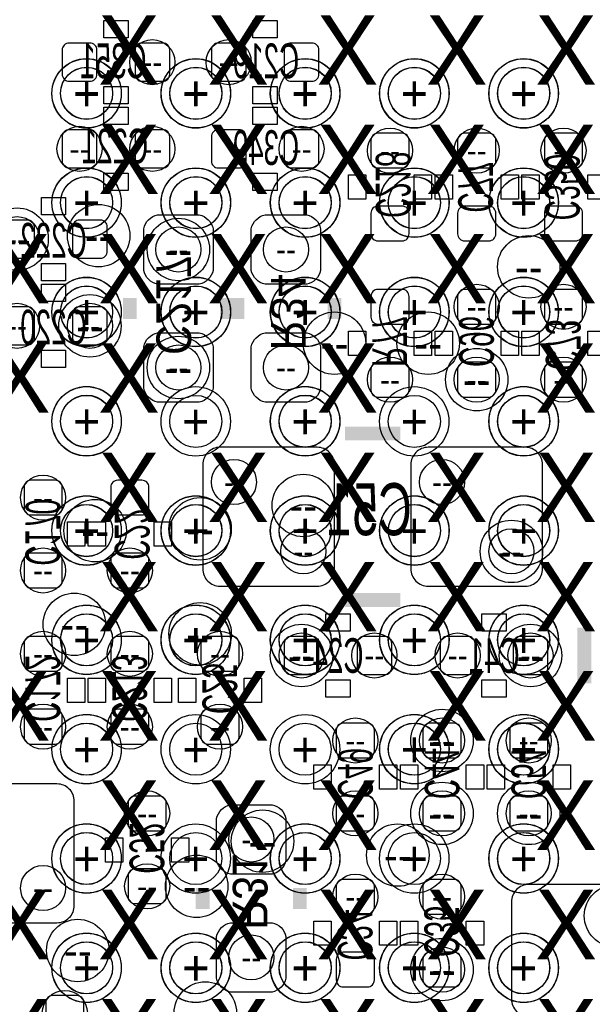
# Model space of a CAD drawing. Extents: x -22 to 398, y -34 to 263.
# Tile 17 of 48: x 31.14 to 35.33, y 22.3 to 29.5. Entities that reach past the tile are written whole.
import ezdxf
from ezdxf.enums import TextEntityAlignment as Align

# ---------------------------------------------------------------- set-up
doc = ezdxf.new("R2010")
doc.units = 0
for name, color, linetype in [('ASSY_BOT', 211, 'CONTINUOUS'), ('BOT', 153, 'CONTINUOUS'), ('DRILL', 254, 'CONTINUOUS'), ('SILK_BOT', 120, 'CONTINUOUS'), ('TOP', 5, 'CONTINUOUS')]:
    doc.layers.add(name, color=color, linetype=linetype)

# ---------------------------------------------------------------- blocks, each defined once
blk = doc.blocks.new('FIGURE_CIRCLE')
blk.add_circle((0, 0), 0.5)

msp = doc.modelspace()

# ---------------------------------------------------------------- linework, layer by layer
at = {"layer": 'BOT'}
for points in [[(31.451804, 29.10332, 0.414214), (31.502604, 29.05252), (31.655004, 29.05252, 0.414214), (31.705804, 29.10332), (31.705804, 29.28112, 0.414214), (31.655004, 29.33192), (31.502604, 29.33192, 0.414214), (31.451804, 29.28112)], [(31.985204, 29.10332, 0.414214), (32.036004, 29.05252), (32.188404, 29.05252, 0.414214), (32.239204, 29.10332), (32.239204, 29.28112, 0.414214), (32.188404, 29.33192), (32.036004, 29.33192, 0.414214), (31.985204, 29.28112)], [(32.798004, 29.28112, 0.414214), (32.747204, 29.33192), (32.594804, 29.33192, 0.414214), (32.544004, 29.28112), (32.544004, 29.10332, 0.414214), (32.594804, 29.05252), (32.747204, 29.05252, 0.414214), (32.798004, 29.10332)], [(33.077404, 29.10332, 0.414214), (33.128204, 29.05252), (33.280604, 29.05252, 0.414214), (33.331404, 29.10332), (33.331404, 29.28112, 0.414214), (33.280604, 29.33192), (33.128204, 29.33192, 0.414214), (33.077404, 29.28112)], [(31.705804, 28.64612, 0.414214), (31.655004, 28.69692), (31.502604, 28.69692, 0.414214), (31.451804, 28.64612), (31.451804, 28.46832, 0.414214), (31.502604, 28.41752), (31.655004, 28.41752, 0.414214), (31.705804, 28.46832)], [(31.985204, 28.46832, 0.414214), (32.036004, 28.41752), (32.188404, 28.41752, 0.414214), (32.239204, 28.46832), (32.239204, 28.64612, 0.414214), (32.188404, 28.69692), (32.036004, 28.69692, 0.414214), (31.985204, 28.64612)], [(32.798004, 28.64612, 0.414214), (32.747204, 28.69692), (32.594804, 28.69692, 0.414214), (32.544004, 28.64612), (32.544004, 28.46832, 0.414214), (32.594804, 28.41752), (32.747204, 28.41752, 0.414214), (32.798004, 28.46832)], [(33.331404, 28.64612, 0.414214), (33.280604, 28.69692), (33.128204, 28.69692, 0.414214), (33.077404, 28.64612), (33.077404, 28.46832, 0.414214), (33.128204, 28.41752), (33.280604, 28.41752, 0.414214), (33.331404, 28.46832)], [(33.941004, 28.41752, 0.414214), (33.991804, 28.46832), (33.991804, 28.62072, 0.414214), (33.941004, 28.67152), (33.763204, 28.67152, 0.414214), (33.712404, 28.62072), (33.712404, 28.46832, 0.414214), (33.763204, 28.41752)], [(34.576004, 28.41752, 0.414214), (34.626804, 28.46832), (34.626804, 28.62072, 0.414214), (34.576004, 28.67152), (34.398204, 28.67152, 0.414214), (34.347404, 28.62072), (34.347404, 28.46832, 0.414214), (34.398204, 28.41752)], [(35.211004, 28.41752, 0.414214), (35.261804, 28.46832), (35.261804, 28.62072, 0.414214), (35.211004, 28.67152), (35.033204, 28.67152, 0.414214), (34.982404, 28.62072), (34.982404, 28.46832, 0.414214), (35.033204, 28.41752)], [(33.763204, 28.13812, 0.414214), (33.712404, 28.08732), (33.712404, 27.93492, 0.414214), (33.763204, 27.88412), (33.941004, 27.88412, 0.414214), (33.991804, 27.93492), (33.991804, 28.08732, 0.414214), (33.941004, 28.13812)], [(34.398204, 28.13812, 0.414214), (34.347404, 28.08732), (34.347404, 27.93492, 0.414214), (34.398204, 27.88412), (34.576004, 27.88412, 0.414214), (34.626804, 27.93492), (34.626804, 28.08732, 0.414214), (34.576004, 28.13812)], [(35.033204, 28.13812, 0.414214), (34.982404, 28.08732), (34.982404, 27.93492, 0.414214), (35.033204, 27.88412), (35.211004, 27.88412, 0.414214), (35.261804, 27.93492), (35.261804, 28.08732, 0.414214), (35.211004, 28.13812)], [(31.248604, 27.98572, 0.414214), (31.197804, 28.03652), (31.045404, 28.03652, 0.414214), (30.994604, 27.98572), (30.994604, 27.80792, 0.414214), (31.045404, 27.75712), (31.197804, 27.75712, 0.414214), (31.248604, 27.80792)], [(31.528004, 27.80792, 0.414214), (31.578804, 27.75712), (31.731204, 27.75712, 0.414214), (31.782004, 27.80792), (31.782004, 27.98572, 0.414214), (31.731204, 28.03652), (31.578804, 28.03652, 0.414214), (31.528004, 27.98572)], [(32.556704, 27.97302), (32.556704, 27.66822, -0.294587), (32.455104, 27.56662), (32.150304, 27.56662, -0.294587), (32.048704, 27.66822), (32.048704, 27.97302, -0.294587), (32.150304, 28.07462), (32.455104, 28.07462, -0.294587)], [(33.344104, 27.97302), (33.344104, 27.66822, -0.294587), (33.242504, 27.56662), (32.937704, 27.56662, -0.294587), (32.836104, 27.66822), (32.836104, 27.97302, -0.294587), (32.937704, 28.07462), (33.242504, 28.07462, -0.294587)], [(33.941004, 27.27452, 0.414214), (33.991804, 27.32532), (33.991804, 27.47772, 0.414214), (33.941004, 27.52852), (33.763204, 27.52852, 0.414214), (33.712404, 27.47772), (33.712404, 27.32532, 0.414214), (33.763204, 27.27452)], [(34.576004, 27.27452, 0.414214), (34.626804, 27.32532), (34.626804, 27.47772, 0.414214), (34.576004, 27.52852), (34.398204, 27.52852, 0.414214), (34.347404, 27.47772), (34.347404, 27.32532, 0.414214), (34.398204, 27.27452)], [(35.211004, 27.27452, 0.414214), (35.261804, 27.32532), (35.261804, 27.47772, 0.414214), (35.211004, 27.52852), (35.033204, 27.52852, 0.414214), (34.982404, 27.47772), (34.982404, 27.32532, 0.414214), (35.033204, 27.27452)], [(31.248604, 27.35072, 0.414214), (31.197804, 27.40152), (31.045404, 27.40152, 0.414214), (30.994604, 27.35072), (30.994604, 27.17292, 0.414214), (31.045404, 27.12212), (31.197804, 27.12212, 0.414214), (31.248604, 27.17292)], [(31.528004, 27.17292, 0.414214), (31.578804, 27.12212), (31.731204, 27.12212, 0.414214), (31.782004, 27.17292), (31.782004, 27.35072, 0.414214), (31.731204, 27.40152), (31.578804, 27.40152, 0.414214), (31.528004, 27.35072)], [(32.556704, 27.10942), (32.556704, 26.80462, -0.294587), (32.455104, 26.70302), (32.150304, 26.70302, -0.294587), (32.048704, 26.80462), (32.048704, 27.10942, -0.294587), (32.150304, 27.21102), (32.455104, 27.21102, -0.294587)], [(33.344104, 27.10942), (33.344104, 26.80462, -0.294587), (33.242504, 26.70302), (32.937704, 26.70302, -0.294587), (32.836104, 26.80462), (32.836104, 27.10942, -0.294587), (32.937704, 27.21102), (33.242504, 27.21102, -0.294587)], [(33.763204, 26.99512, 0.414214), (33.712404, 26.94432), (33.712404, 26.79192, 0.414214), (33.763204, 26.74112), (33.941004, 26.74112, 0.414214), (33.991804, 26.79192), (33.991804, 26.94432, 0.414214), (33.941004, 26.99512)], [(34.398204, 26.99512, 0.414214), (34.347404, 26.94432), (34.347404, 26.79192, 0.414214), (34.398204, 26.74112), (34.576004, 26.74112, 0.414214), (34.626804, 26.79192), (34.626804, 26.94432, 0.414214), (34.576004, 26.99512)], [(35.033204, 26.99512, 0.414214), (34.982404, 26.94432), (34.982404, 26.79192, 0.414214), (35.033204, 26.74112), (35.211004, 26.74112, 0.414214), (35.261804, 26.79192), (35.261804, 26.94432, 0.414214), (35.211004, 26.99512)], [(32.480504, 26.24582), (32.480504, 25.48382, 0.414214), (32.607504, 25.35682), (33.318704, 25.35682, 0.414214), (33.445704, 25.48382), (33.445704, 26.24582, 0.414214), (33.318704, 26.37282), (32.607504, 26.37282, 0.414214)], [(34.004504, 26.24582), (34.004504, 25.48382, 0.414214), (34.131504, 25.35682), (34.842704, 25.35682, 0.414214), (34.969704, 25.48382), (34.969704, 26.24582, 0.414214), (34.842704, 26.37282), (34.131504, 26.37282, 0.414214)], [(31.401004, 25.87752, 0.414214), (31.451804, 25.92832), (31.451804, 26.08072, 0.414214), (31.401004, 26.13152), (31.223204, 26.13152, 0.414214), (31.172404, 26.08072), (31.172404, 25.92832, 0.414214), (31.223204, 25.87752)], [(32.036004, 25.87752, 0.414214), (32.086804, 25.92832), (32.086804, 26.08072, 0.414214), (32.036004, 26.13152), (31.858204, 26.13152, 0.414214), (31.807404, 26.08072), (31.807404, 25.92832, 0.414214), (31.858204, 25.87752)], [(31.223204, 25.59812, 0.414214), (31.172404, 25.54732), (31.172404, 25.39492, 0.414214), (31.223204, 25.34412), (31.401004, 25.34412, 0.414214), (31.451804, 25.39492), (31.451804, 25.54732, 0.414214), (31.401004, 25.59812)], [(31.858204, 25.59812, 0.414214), (31.807404, 25.54732), (31.807404, 25.39492, 0.414214), (31.858204, 25.34412), (32.036004, 25.34412, 0.414214), (32.086804, 25.39492), (32.086804, 25.54732, 0.414214), (32.036004, 25.59812)], [(31.401004, 24.73452, 0.414214), (31.451804, 24.78532), (31.451804, 24.93772, 0.414214), (31.401004, 24.98852), (31.223204, 24.98852, 0.414214), (31.172404, 24.93772), (31.172404, 24.78532, 0.414214), (31.223204, 24.73452)], [(31.858204, 24.98852, 0.414214), (31.807404, 24.93772), (31.807404, 24.78532, 0.414214), (31.858204, 24.73452), (32.036004, 24.73452, 0.414214), (32.086804, 24.78532), (32.086804, 24.93772, 0.414214), (32.036004, 24.98852)], [(32.696404, 24.73452, 0.414214), (32.747204, 24.78532), (32.747204, 24.93772, 0.414214), (32.696404, 24.98852), (32.518604, 24.98852, 0.414214), (32.467804, 24.93772), (32.467804, 24.78532, 0.414214), (32.518604, 24.73452)], [(33.331404, 24.93772, 0.414214), (33.280604, 24.98852), (33.128204, 24.98852, 0.414214), (33.077404, 24.93772), (33.077404, 24.75992, 0.414214), (33.128204, 24.70912), (33.280604, 24.70912, 0.414214), (33.331404, 24.75992)], [(33.610804, 24.75992, 0.414214), (33.661604, 24.70912), (33.814004, 24.70912, 0.414214), (33.864804, 24.75992), (33.864804, 24.93772, 0.414214), (33.814004, 24.98852), (33.661604, 24.98852, 0.414214), (33.610804, 24.93772)], [(34.474404, 24.93772, 0.414214), (34.423604, 24.98852), (34.271204, 24.98852, 0.414214), (34.220404, 24.93772), (34.220404, 24.75992, 0.414214), (34.271204, 24.70912), (34.423604, 24.70912, 0.414214), (34.474404, 24.75992)], [(34.753804, 24.75992, 0.414214), (34.804604, 24.70912), (34.957004, 24.70912, 0.414214), (35.007804, 24.75992), (35.007804, 24.93772, 0.414214), (34.957004, 24.98852), (34.804604, 24.98852, 0.414214), (34.753804, 24.93772)], [(31.223204, 24.45512, 0.414214), (31.172404, 24.40432), (31.172404, 24.25192, 0.414214), (31.223204, 24.20112), (31.401004, 24.20112, 0.414214), (31.451804, 24.25192), (31.451804, 24.40432, 0.414214), (31.401004, 24.45512)], [(31.858204, 24.45512, 0.414214), (31.807404, 24.40432), (31.807404, 24.25192, 0.414214), (31.858204, 24.20112), (32.036004, 24.20112, 0.414214), (32.086804, 24.25192), (32.086804, 24.40432, 0.414214), (32.036004, 24.45512)], [(32.518604, 24.45512, 0.414214), (32.467804, 24.40432), (32.467804, 24.25192, 0.414214), (32.518604, 24.20112), (32.696404, 24.20112, 0.414214), (32.747204, 24.25192), (32.747204, 24.40432, 0.414214), (32.696404, 24.45512)], [(33.687004, 24.09952, 0.414214), (33.737804, 24.15032), (33.737804, 24.30272, 0.414214), (33.687004, 24.35352), (33.509204, 24.35352, 0.414214), (33.458404, 24.30272), (33.458404, 24.15032, 0.414214), (33.509204, 24.09952)], [(34.322004, 24.09952, 0.414214), (34.372804, 24.15032), (34.372804, 24.30272, 0.414214), (34.322004, 24.35352), (34.144204, 24.35352, 0.414214), (34.093404, 24.30272), (34.093404, 24.15032, 0.414214), (34.144204, 24.09952)], [(34.957004, 24.09952, 0.414214), (35.007804, 24.15032), (35.007804, 24.30272, 0.414214), (34.957004, 24.35352), (34.779204, 24.35352, 0.414214), (34.728404, 24.30272), (34.728404, 24.15032, 0.414214), (34.779204, 24.09952)], [(31.540704, 23.02002), (31.540704, 23.78202, 0.414214), (31.413704, 23.90902), (30.702504, 23.90902, 0.414214), (30.575504, 23.78202), (30.575504, 23.02002, 0.414214), (30.702504, 22.89302), (31.413704, 22.89302, 0.414214)], [(32.163004, 23.56612, 0.414214), (32.213804, 23.61692), (32.213804, 23.76932, 0.414214), (32.163004, 23.82012), (31.985204, 23.82012, 0.414214), (31.934404, 23.76932), (31.934404, 23.61692, 0.414214), (31.985204, 23.56612)], [(33.509204, 23.82012, 0.414214), (33.458404, 23.76932), (33.458404, 23.61692, 0.414214), (33.509204, 23.56612), (33.687004, 23.56612, 0.414214), (33.737804, 23.61692), (33.737804, 23.76932, 0.414214), (33.687004, 23.82012)], [(34.144204, 23.82012, 0.414214), (34.093404, 23.76932), (34.093404, 23.61692, 0.414214), (34.144204, 23.56612), (34.322004, 23.56612, 0.414214), (34.372804, 23.61692), (34.372804, 23.76932, 0.414214), (34.322004, 23.82012)], [(34.957004, 23.56612, 0.414214), (35.007804, 23.61692), (35.007804, 23.76932, 0.414214), (34.957004, 23.82012), (34.779204, 23.82012, 0.414214), (34.728404, 23.76932), (34.728404, 23.61692, 0.414214), (34.779204, 23.56612)], [(33.090104, 23.65502), (33.090104, 23.35022, -0.294587), (32.988504, 23.24862), (32.683704, 23.24862, -0.294587), (32.582104, 23.35022), (32.582104, 23.65502, -0.294587), (32.683704, 23.75662), (32.988504, 23.75662, -0.294587)], [(31.985204, 23.28672, 0.414214), (31.934404, 23.23592), (31.934404, 23.08352, 0.414214), (31.985204, 23.03272), (32.163004, 23.03272, 0.414214), (32.213804, 23.08352), (32.213804, 23.23592, 0.414214), (32.163004, 23.28672)], [(33.687004, 22.95652, 0.414214), (33.737804, 23.00732), (33.737804, 23.15972, 0.414214), (33.687004, 23.21052), (33.509204, 23.21052, 0.414214), (33.458404, 23.15972), (33.458404, 23.00732, 0.414214), (33.509204, 22.95652)], [(34.322004, 22.95652, 0.414214), (34.372804, 23.00732), (34.372804, 23.15972, 0.414214), (34.322004, 23.21052), (34.144204, 23.21052, 0.414214), (34.093404, 23.15972), (34.093404, 23.00732, 0.414214), (34.144204, 22.95652)], [(35.630104, 23.17242), (34.868104, 23.17242, 0.414214), (34.741104, 23.04542), (34.741104, 22.33422, 0.414214), (34.868104, 22.20722), (35.630104, 22.20722, 0.414214), (35.757104, 22.33422), (35.757104, 23.04542, 0.414214)], [(33.090104, 22.79142), (33.090104, 22.48662, -0.294587), (32.988504, 22.38502), (32.683704, 22.38502, -0.294587), (32.582104, 22.48662), (32.582104, 22.79142, -0.294587), (32.683704, 22.89302), (32.988504, 22.89302, -0.294587)], [(33.509204, 22.67712, 0.414214), (33.458404, 22.62632), (33.458404, 22.47392, 0.414214), (33.509204, 22.42312), (33.687004, 22.42312, 0.414214), (33.737804, 22.47392), (33.737804, 22.62632, 0.414214), (33.687004, 22.67712)], [(34.144204, 22.67712, 0.414214), (34.093404, 22.62632), (34.093404, 22.47392, 0.414214), (34.144204, 22.42312), (34.322004, 22.42312, 0.414214), (34.372804, 22.47392), (34.372804, 22.62632, 0.414214), (34.322004, 22.67712)], [(31.559754, 22.10562, 0.414214), (31.610554, 22.15642), (31.610554, 22.30882, 0.414214), (31.559754, 22.35962), (31.381954, 22.35962, 0.414214), (31.331154, 22.30882), (31.331154, 22.15642, 0.414214), (31.381954, 22.10562)]]:
    msp.add_lwpolyline(points, format="xyb", close=True, dxfattribs=at)
at = {"layer": 'SILK_BOT'}
for points in [[(31.756604, 29.37002), (31.756604, 29.49702), (31.934404, 29.49702), (31.934404, 29.37002)], [(33.026604, 29.49702), (33.026604, 29.37002), (32.848804, 29.37002), (32.848804, 29.49702)], [(31.756604, 28.88742), (31.756604, 29.01442), (31.934404, 29.01442), (31.934404, 28.88742)], [(33.026604, 29.01442), (33.026604, 28.88742), (32.848804, 28.88742), (32.848804, 29.01442)], [(31.756604, 28.73502), (31.756604, 28.86202), (31.934404, 28.86202), (31.934404, 28.73502)], [(33.026604, 28.86202), (33.026604, 28.73502), (32.848804, 28.73502), (32.848804, 28.86202)], [(31.756604, 28.25242), (31.756604, 28.37942), (31.934404, 28.37942), (31.934404, 28.25242)], [(33.026604, 28.37942), (33.026604, 28.25242), (32.848804, 28.25242), (32.848804, 28.37942)], [(33.674304, 28.18892), (33.547304, 28.18892), (33.547304, 28.36672), (33.674304, 28.36672)], [(34.156904, 28.18892), (34.029904, 28.18892), (34.029904, 28.36672), (34.156904, 28.36672)], [(34.309304, 28.18892), (34.182304, 28.18892), (34.182304, 28.36672), (34.309304, 28.36672)], [(34.791904, 28.18892), (34.664904, 28.18892), (34.664904, 28.36672), (34.791904, 28.36672)], [(34.944304, 28.18892), (34.817304, 28.18892), (34.817304, 28.36672), (34.944304, 28.36672)], [(35.426904, 28.18892), (35.299904, 28.18892), (35.299904, 28.36672), (35.426904, 28.36672)], [(31.477204, 28.20162), (31.477204, 28.07462), (31.299404, 28.07462), (31.299404, 28.20162)], [(31.477204, 27.71902), (31.477204, 27.59202), (31.299404, 27.59202), (31.299404, 27.71902)], [(31.477204, 27.56662), (31.477204, 27.43962), (31.299404, 27.43962), (31.299404, 27.56662)], [(33.547304, 27.22372), (33.674304, 27.22372), (33.674304, 27.04592), (33.547304, 27.04592)], [(34.029904, 27.22372), (34.156904, 27.22372), (34.156904, 27.04592), (34.029904, 27.04592)], [(34.182304, 27.22372), (34.309304, 27.22372), (34.309304, 27.04592), (34.182304, 27.04592)], [(34.664904, 27.22372), (34.791904, 27.22372), (34.791904, 27.04592), (34.664904, 27.04592)], [(34.817304, 27.22372), (34.944304, 27.22372), (34.944304, 27.04592), (34.817304, 27.04592)], [(35.299904, 27.22372), (35.426904, 27.22372), (35.426904, 27.04592), (35.299904, 27.04592)], [(31.477204, 27.08402), (31.477204, 26.95702), (31.299404, 26.95702), (31.299404, 27.08402)], [(31.616904, 25.64892), (31.489904, 25.64892), (31.489904, 25.82672), (31.616904, 25.82672)], [(31.769304, 25.64892), (31.642304, 25.64892), (31.642304, 25.82672), (31.769304, 25.82672)], [(32.251904, 25.64892), (32.124904, 25.64892), (32.124904, 25.82672), (32.251904, 25.82672)], [(33.382204, 25.02662), (33.382204, 25.15362), (33.560004, 25.15362), (33.560004, 25.02662)], [(34.703004, 25.15362), (34.703004, 25.02662), (34.525204, 25.02662), (34.525204, 25.15362)], [(31.489904, 24.68372), (31.616904, 24.68372), (31.616904, 24.50592), (31.489904, 24.50592)], [(31.642304, 24.68372), (31.769304, 24.68372), (31.769304, 24.50592), (31.642304, 24.50592)], [(32.124904, 24.68372), (32.251904, 24.68372), (32.251904, 24.50592), (32.124904, 24.50592)], [(32.302704, 24.68372), (32.429704, 24.68372), (32.429704, 24.50592), (32.302704, 24.50592)], [(32.785304, 24.68372), (32.912304, 24.68372), (32.912304, 24.50592), (32.785304, 24.50592)], [(33.382204, 24.54402), (33.382204, 24.67102), (33.560004, 24.67102), (33.560004, 24.54402)], [(34.703004, 24.67102), (34.703004, 24.54402), (34.525204, 24.54402), (34.525204, 24.67102)], [(33.293304, 24.04872), (33.420304, 24.04872), (33.420304, 23.87092), (33.293304, 23.87092)], [(33.775904, 24.04872), (33.902904, 24.04872), (33.902904, 23.87092), (33.775904, 23.87092)], [(33.928304, 24.04872), (34.055304, 24.04872), (34.055304, 23.87092), (33.928304, 23.87092)], [(34.410904, 24.04872), (34.537904, 24.04872), (34.537904, 23.87092), (34.410904, 23.87092)], [(34.690304, 23.87092), (34.563304, 23.87092), (34.563304, 24.04872), (34.690304, 24.04872)], [(35.172904, 23.87092), (35.045904, 23.87092), (35.045904, 24.04872), (35.172904, 24.04872)], [(31.896304, 23.33752), (31.769304, 23.33752), (31.769304, 23.51532), (31.896304, 23.51532)], [(32.378904, 23.33752), (32.251904, 23.33752), (32.251904, 23.51532), (32.378904, 23.51532)], [(33.420304, 22.72792), (33.293304, 22.72792), (33.293304, 22.90572), (33.420304, 22.90572)], [(33.902904, 22.72792), (33.775904, 22.72792), (33.775904, 22.90572), (33.902904, 22.90572)], [(34.055304, 22.72792), (33.928304, 22.72792), (33.928304, 22.90572), (34.055304, 22.90572)], [(34.537904, 22.72792), (34.410904, 22.72792), (34.410904, 22.90572), (34.537904, 22.90572)]]:
    msp.add_lwpolyline(points, close=True, dxfattribs=at)
at = {"layer": 'SILK_BOT', "const_width": 0.1016}
for points in [[(31.947104, 27.46502), (31.947104, 27.31262)], [(32.658304, 27.46502), (32.658304, 27.31262)], [(32.734504, 27.46502), (32.734504, 27.31262)], [(33.445704, 27.46502), (33.445704, 27.31262)], [(33.928304, 26.47442), (33.521904, 26.47442)], [(33.928304, 25.25522), (33.521904, 25.25522)], [(35.274504, 25.05202), (35.274504, 24.64562)], [(32.480504, 23.14702), (32.480504, 22.99462)], [(33.191704, 23.14702), (33.191704, 22.99462)]]:
    msp.add_lwpolyline(points, dxfattribs=at)
at = {"layer": 'TOP'}
for centre in [(31.630112, 28.962858), (32.430212, 28.962858), (33.230058, 28.962858), (34.030158, 28.962858), (34.830004, 28.962858), (31.630112, 28.162758), (32.430212, 28.162758), (33.230058, 28.162758), (34.030158, 28.162758), (34.830004, 28.162758), (31.630112, 27.362912), (32.430212, 27.362912), (33.230058, 27.362912), (34.030158, 27.362912), (34.830004, 27.362912), (31.630112, 26.562812), (32.430212, 26.562812), (33.230058, 26.562812), (34.030158, 26.562812), (34.830004, 26.562812), (31.630112, 25.762712), (32.430212, 25.762712), (33.230058, 25.762712), (34.030158, 25.762712), (34.830004, 25.762712), (31.630112, 24.962866), (32.430212, 24.962866), (33.230058, 24.962866), (34.030158, 24.962866), (34.830004, 24.962866), (31.630112, 24.162766), (32.430212, 24.162766), (33.230058, 24.162766), (34.030158, 24.162766), (34.830004, 24.162766), (31.630112, 23.36292), (32.430212, 23.36292), (33.230058, 23.36292), (34.030158, 23.36292), (34.830004, 23.36292), (31.630112, 22.56282), (32.430212, 22.56282), (33.230058, 22.56282), (34.030158, 22.56282), (34.830004, 22.56282)]:
    msp.add_circle(centre, 0.1905, dxfattribs=at)

# ---------------------------------------------------------------- block references
at = {"layer": 'DRILL'}
for p, xscale, yscale in [((32.112204, 29.19222), 0.3302, 0.3302), ((32.671004, 29.19222), 0.3302, 0.3302), ((31.630112, 28.962604), 0.508, 0.508), ((31.630874, 28.964636), 0.508, 0.508), ((32.429958, 28.962604), 0.508, 0.508), ((32.430974, 28.964636), 0.508, 0.508), ((33.229804, 28.962604), 0.508, 0.508), ((33.231074, 28.964636), 0.508, 0.508), ((34.029904, 28.962604), 0.508, 0.508), ((34.031174, 28.964636), 0.508, 0.508), ((34.830004, 28.962604), 0.508, 0.508), ((34.831274, 28.964636), 0.508, 0.508), ((31.630874, 28.964636), 0.381, 0.381), ((32.430974, 28.964636), 0.381, 0.381), ((33.231074, 28.964636), 0.381, 0.381), ((34.031174, 28.964636), 0.381, 0.381), ((34.831274, 28.964636), 0.381, 0.381), ((31.578804, 28.55722), 0.3302, 0.3302), ((32.112204, 28.55722), 0.3302, 0.3302), ((33.204404, 28.55722), 0.3302, 0.3302), ((33.852104, 28.54452), 0.3302, 0.3302), ((34.487104, 28.54452), 0.3302, 0.3302), ((35.122104, 28.54452), 0.3302, 0.3302), ((31.630112, 28.162758), 0.508, 0.508), ((31.630874, 28.164536), 0.508, 0.508), ((32.429958, 28.162758), 0.508, 0.508), ((32.430974, 28.164536), 0.508, 0.508), ((33.229804, 28.162758), 0.508, 0.508), ((33.231074, 28.164536), 0.508, 0.508), ((34.029904, 28.162758), 0.508, 0.508), ((34.031174, 28.164536), 0.508, 0.508), ((34.830004, 28.162758), 0.508, 0.508), ((34.831274, 28.164536), 0.508, 0.508), ((31.630874, 28.164536), 0.381, 0.381), ((32.430974, 28.164536), 0.381, 0.381), ((33.231074, 28.164536), 0.381, 0.381), ((34.031174, 28.164536), 0.381, 0.381), ((34.831274, 28.164536), 0.381, 0.381), ((31.121604, 27.89682), 0.4572, 0.4572), ((31.718504, 27.92222), 0.4572, 0.4572), ((31.121604, 27.89682), 0.3302, 0.3302), ((32.302704, 27.82062), 0.4572, 0.4572), ((32.302704, 27.82062), 0.3302, 0.3302), ((33.090104, 27.82062), 0.3302, 0.3302), ((34.868104, 27.69362), 0.4572, 0.4572), ((31.630112, 27.362658), 0.508, 0.508), ((31.630874, 27.364436), 0.508, 0.508), ((32.429958, 27.362658), 0.508, 0.508), ((32.430974, 27.364436), 0.508, 0.508), ((33.229804, 27.362658), 0.508, 0.508), ((33.231074, 27.364436), 0.508, 0.508), ((34.029904, 27.362658), 0.508, 0.508), ((34.031174, 27.364436), 0.508, 0.508), ((34.830004, 27.362658), 0.508, 0.508), ((34.831274, 27.364436), 0.508, 0.508), ((31.630874, 27.364436), 0.381, 0.381), ((32.430974, 27.364436), 0.381, 0.381), ((33.231074, 27.364436), 0.381, 0.381), ((34.031174, 27.364436), 0.381, 0.381), ((34.487104, 27.40152), 0.3302, 0.3302), ((34.831274, 27.364436), 0.381, 0.381), ((35.122104, 27.40152), 0.3302, 0.3302), ((31.655004, 27.26182), 0.4572, 0.4572), ((31.121604, 27.26182), 0.3302, 0.3302), ((31.655004, 27.26182), 0.3302, 0.3302), ((33.445704, 27.13482), 0.4572, 0.4572), ((34.131504, 27.13482), 0.4572, 0.4572), ((32.302704, 26.95702), 0.4572, 0.4572), ((32.302704, 26.95702), 0.3302, 0.3302), ((33.090104, 26.95702), 0.3302, 0.3302), ((33.852104, 26.86812), 0.3302, 0.3302), ((34.487104, 26.86812), 0.4572, 0.4572), ((34.487104, 26.86812), 0.3302, 0.3302), ((35.122104, 26.86812), 0.3302, 0.3302), ((31.630112, 26.562812), 0.508, 0.508), ((31.630874, 26.564336), 0.508, 0.508), ((32.429958, 26.562812), 0.508, 0.508), ((33.229804, 26.562812), 0.508, 0.508), ((33.231074, 26.564336), 0.508, 0.508), ((34.029904, 26.562812), 0.508, 0.508), ((34.830004, 26.562812), 0.508, 0.508), ((34.831274, 26.564336), 0.508, 0.508), ((31.630874, 26.564336), 0.381, 0.381), ((33.231074, 26.564336), 0.381, 0.381), ((34.831274, 26.564336), 0.381, 0.381), ((32.709104, 26.11882), 0.3302, 0.3302), ((34.233104, 26.11882), 0.3302, 0.3302), ((31.312104, 26.00452), 0.3302, 0.3302), ((33.217104, 25.94737), 0.4572, 0.4572), ((31.630874, 25.764236), 0.508, 0.508), ((32.430974, 25.764236), 0.508, 0.508), ((33.231074, 25.764236), 0.508, 0.508), ((34.031174, 25.764236), 0.508, 0.508), ((34.831274, 25.764236), 0.508, 0.508), ((31.630112, 25.762712), 0.508, 0.508), ((31.630874, 25.764236), 0.381, 0.381), ((31.693104, 25.76322), 0.4572, 0.4572), ((32.429958, 25.762712), 0.508, 0.508), ((32.461454, 25.77592), 0.4572, 0.4572), ((32.430974, 25.764236), 0.381, 0.381), ((33.229804, 25.762712), 0.508, 0.508), ((33.231074, 25.764236), 0.381, 0.381), ((34.029904, 25.762712), 0.508, 0.508), ((34.031174, 25.764236), 0.381, 0.381), ((34.830004, 25.762712), 0.508, 0.508), ((34.831274, 25.764236), 0.381, 0.381), ((34.741104, 25.61082), 0.4572, 0.4572), ((33.217104, 25.61082), 0.3302, 0.3302), ((34.741104, 25.61082), 0.3302, 0.3302), ((31.312104, 25.47112), 0.3302, 0.3302), ((31.947104, 25.47112), 0.3302, 0.3302), ((31.540704, 25.07742), 0.4572, 0.4572), ((32.461454, 25.00757), 0.4572, 0.4572), ((31.630112, 24.962866), 0.508, 0.508), ((31.630874, 24.964136), 0.508, 0.508), ((31.630874, 24.964136), 0.381, 0.381), ((32.429958, 24.962866), 0.508, 0.508), ((32.430974, 24.964136), 0.508, 0.508), ((32.430974, 24.964136), 0.381, 0.381), ((33.229804, 24.962866), 0.508, 0.508), ((33.231074, 24.964136), 0.508, 0.508), ((33.231074, 24.964136), 0.381, 0.381), ((34.029904, 24.962866), 0.508, 0.508), ((34.031174, 24.964136), 0.508, 0.508), ((34.031174, 24.964136), 0.381, 0.381), ((34.830004, 24.962866), 0.508, 0.508), ((34.831274, 24.964136), 0.508, 0.508), ((34.831274, 24.964136), 0.381, 0.381), ((31.312104, 24.86152), 0.3302, 0.3302), ((31.947104, 24.86152), 0.3302, 0.3302), ((32.607504, 24.86152), 0.3302, 0.3302), ((33.204404, 24.84882), 0.4572, 0.4572), ((33.204404, 24.84882), 0.3302, 0.3302), ((33.737804, 24.84882), 0.3302, 0.3302), ((34.347404, 24.84882), 0.3302, 0.3302), ((34.880804, 24.84882), 0.4572, 0.4572), ((34.880804, 24.84882), 0.3302, 0.3302), ((31.312104, 24.32812), 0.3302, 0.3302), ((31.947104, 24.32812), 0.3302, 0.3302), ((32.607504, 24.32812), 0.3302, 0.3302), ((34.233104, 24.22652), 0.4572, 0.4572), ((31.630112, 24.162766), 0.508, 0.508), ((31.630874, 24.164036), 0.508, 0.508), ((32.430212, 24.162766), 0.508, 0.508), ((33.229804, 24.162766), 0.508, 0.508), ((33.598104, 24.22652), 0.3302, 0.3302), ((34.029904, 24.162766), 0.508, 0.508), ((34.031174, 24.164036), 0.508, 0.508), ((34.233104, 24.22652), 0.3302, 0.3302), ((34.830004, 24.162766), 0.508, 0.508), ((34.831274, 24.164036), 0.508, 0.508), ((34.868104, 24.22652), 0.3302, 0.3302), ((31.630874, 24.164036), 0.381, 0.381), ((34.031174, 24.164036), 0.381, 0.381), ((34.831274, 24.164036), 0.381, 0.381), ((32.074104, 23.69312), 0.3302, 0.3302), ((33.598104, 23.69312), 0.3302, 0.3302), ((34.233104, 23.69312), 0.4572, 0.4572), ((34.233104, 23.69312), 0.3302, 0.3302), ((34.868104, 23.69312), 0.4572, 0.4572), ((34.868104, 23.69312), 0.3302, 0.3302), ((32.918654, 23.48992), 0.4572, 0.4572), ((32.836104, 23.50262), 0.3302, 0.3302), ((31.630112, 23.36292), 0.508, 0.508), ((31.630874, 23.363936), 0.508, 0.508), ((32.429958, 23.36292), 0.508, 0.508), ((33.229804, 23.36292), 0.508, 0.508), ((33.231074, 23.363936), 0.508, 0.508), ((33.909254, 23.38832), 0.4572, 0.4572), ((34.029904, 23.36292), 0.508, 0.508), ((34.830004, 23.36292), 0.508, 0.508), ((34.831274, 23.363936), 0.508, 0.508), ((31.630874, 23.363936), 0.381, 0.381), ((33.231074, 23.363936), 0.381, 0.381), ((34.831274, 23.363936), 0.381, 0.381), ((32.436054, 23.15972), 0.4572, 0.4572), ((31.312104, 23.14702), 0.3302, 0.3302), ((32.074104, 23.15972), 0.3302, 0.3302), ((33.598104, 23.08352), 0.3302, 0.3302), ((34.233104, 23.08352), 0.3302, 0.3302), ((35.503104, 22.94382), 0.4572, 0.4572), ((31.566104, 22.68982), 0.4572, 0.4572), ((31.630112, 22.562566), 0.508, 0.508), ((31.630874, 22.563836), 0.508, 0.508), ((32.429958, 22.562566), 0.508, 0.508), ((32.430974, 22.563836), 0.508, 0.508), ((32.836104, 22.63902), 0.3302, 0.3302), ((33.229804, 22.562566), 0.508, 0.508), ((33.231074, 22.563836), 0.508, 0.508), ((34.029904, 22.562566), 0.508, 0.508), ((34.031174, 22.563836), 0.508, 0.508), ((34.233104, 22.55012), 0.4572, 0.4572), ((34.830004, 22.562566), 0.508, 0.508), ((34.831274, 22.563836), 0.508, 0.508), ((31.630874, 22.563836), 0.381, 0.381), ((32.430974, 22.563836), 0.381, 0.381), ((33.231074, 22.563836), 0.381, 0.381), ((34.031174, 22.563836), 0.381, 0.381), ((34.233104, 22.55012), 0.3302, 0.3302), ((34.831274, 22.563836), 0.381, 0.381), ((32.499554, 22.23262), 0.4572, 0.4572), ((31.470854, 22.23262), 0.3302, 0.3302)]:
    msp.add_blockref('FIGURE_CIRCLE', p, dxfattribs=dict(at, xscale=xscale, yscale=yscale))

# ---------------------------------------------------------------- texts
at = {"layer": 'ASSY_BOT', "text_generation_flag": 2}
for s, height, width, p in [('C351', 0.254, 0.6, (31.8262, 29.074618)), ('C219', 0.254, 0.6, (32.9438, 29.074618)), ('C221', 0.254, 0.6, (31.83763, 28.450794)), ('C349', 0.254, 0.6, (32.9438, 28.439618)), ('C222', 0.254, 0.6, (31.388304, 27.761184)), ('C220', 0.254, 0.6, (31.388304, 27.12593)), ('C51', 0.381, 0.666667, (33.699704, 25.729438)), ('C24', 0.254, 0.6, (33.471104, 24.72182)), ('C41', 0.254, 0.6, (34.614104, 24.72182))]:
    msp.add_text(s, height=height, dxfattribs=dict(at, width=width)).set_placement(p, align=Align.CENTER)
for s, width, p in [('C218', 0.6, (33.748218, 28.2956)), ('C350', 0.6, (34.986722, 28.27782)), ('C77', 0.6, (34.351722, 28.27782)), ('C217', 0.9, (32.141668, 27.41422)), ('R34', 0.9, (32.980122, 27.36342)), ('R77', 0.6, (33.723072, 27.14752)), ('C96', 0.6, (34.358072, 27.14752)), ('C73', 0.6, (34.993072, 27.12212)), ('C170', 0.6, (31.183072, 25.75052)), ('C22', 0.6, (31.837122, 25.73782)), ('C172', 0.6, (31.183072, 24.60752)), ('C213', 0.6, (31.818072, 24.60752)), ('C25', 0.6, (32.478472, 24.60752)), ('C49', 0.6, (33.471104, 23.98522)), ('C44', 0.6, (34.106104, 23.98522)), ('C54', 0.6, (34.741104, 23.98522)), ('C52', 0.6, (31.945072, 23.43912)), ('R31', 0.9, (32.700722, 23.12162)), ('C35', 0.6, (34.104072, 22.82952)), ('C34', 0.6, (33.469072, 22.80412))]:
    msp.add_text(s, height=0.254, rotation=270, dxfattribs=dict(at, width=width)).set_placement(p, align=Align.CENTER)
at = {"layer": 'DRILL'}
for s, height, p in [('X', 0.508, (31.940754, 29.28112)), ('X', 0.508, (32.740854, 29.28112)), ('X', 0.508, (33.540954, 29.28112)), ('X', 0.508, (34.341054, 29.28112)), ('X', 0.508, (35.141154, 29.28112)), ('--', 0.1651, (32.112204, 29.19222)), ('--', 0.1651, (32.671004, 29.19222)), ('+', 0.254, (31.630112, 28.962604)), ('+', 0.254, (31.630874, 28.964636)), ('+', 0.254, (32.429958, 28.962604)), ('+', 0.254, (32.430974, 28.964636)), ('+', 0.254, (33.229804, 28.962604)), ('+', 0.254, (33.231074, 28.964636)), ('+', 0.254, (34.029904, 28.962604)), ('+', 0.254, (34.031174, 28.964636)), ('+', 0.254, (34.830004, 28.962604)), ('+', 0.254, (34.831274, 28.964636)), ('+', 0.1905, (31.630874, 28.964636)), ('+', 0.1905, (32.430974, 28.964636)), ('+', 0.1905, (33.231074, 28.964636)), ('+', 0.1905, (34.031174, 28.964636)), ('+', 0.1905, (34.831274, 28.964636)), ('X', 0.508, (31.940754, 28.48102)), ('X', 0.508, (32.740854, 28.48102)), ('X', 0.508, (33.540954, 28.48102)), ('X', 0.508, (34.341054, 28.48102)), ('X', 0.508, (35.141154, 28.48102)), ('--', 0.1651, (31.578804, 28.55722)), ('--', 0.1651, (32.112204, 28.55722)), ('--', 0.1651, (33.204404, 28.55722)), ('--', 0.1651, (33.852104, 28.54452)), ('--', 0.1651, (34.487104, 28.54452)), ('--', 0.1651, (35.122104, 28.54452)), ('+', 0.254, (31.630112, 28.162758)), ('+', 0.254, (31.630874, 28.164536)), ('+', 0.254, (32.429958, 28.162758)), ('+', 0.254, (32.430974, 28.164536)), ('+', 0.254, (33.229804, 28.162758)), ('+', 0.254, (33.231074, 28.164536)), ('+', 0.254, (34.029904, 28.162758)), ('+', 0.254, (34.031174, 28.164536)), ('+', 0.254, (34.830004, 28.162758)), ('+', 0.254, (34.831274, 28.164536)), ('+', 0.1905, (31.630874, 28.164536)), ('+', 0.1905, (32.430974, 28.164536)), ('+', 0.1905, (33.231074, 28.164536)), ('+', 0.1905, (34.031174, 28.164536)), ('+', 0.1905, (34.831274, 28.164536)), ('X', 0.508, (31.140654, 27.68092)), ('--', 0.2286, (31.718504, 27.92222)), ('X', 0.508, (31.940754, 27.68092)), ('X', 0.508, (32.740854, 27.68092)), ('X', 0.508, (33.540954, 27.68092)), ('X', 0.508, (34.341054, 27.68092)), ('X', 0.508, (35.141154, 27.68092)), ('--', 0.2286, (31.121604, 27.89682)), ('--', 0.1651, (31.121604, 27.89682)), ('--', 0.2286, (32.302704, 27.82062)), ('--', 0.1651, (32.302704, 27.82062)), ('--', 0.1651, (33.090104, 27.82062)), ('--', 0.2286, (34.868104, 27.69362)), ('+', 0.254, (31.630112, 27.362658)), ('+', 0.254, (31.630874, 27.364436)), ('+', 0.1905, (31.630874, 27.364436)), ('+', 0.254, (32.429958, 27.362658)), ('+', 0.254, (32.430974, 27.364436)), ('+', 0.1905, (32.430974, 27.364436)), ('+', 0.254, (33.229804, 27.362658)), ('+', 0.254, (33.231074, 27.364436)), ('+', 0.1905, (33.231074, 27.364436)), ('+', 0.254, (34.029904, 27.362658)), ('+', 0.254, (34.031174, 27.364436)), ('+', 0.1905, (34.031174, 27.364436)), ('--', 0.1651, (34.487104, 27.40152)), ('+', 0.254, (34.830004, 27.362658)), ('+', 0.254, (34.831274, 27.364436)), ('+', 0.1905, (34.831274, 27.364436)), ('--', 0.1651, (35.122104, 27.40152)), ('--', 0.1651, (31.121604, 27.26182)), ('--', 0.2286, (31.655004, 27.26182)), ('--', 0.1651, (31.655004, 27.26182)), ('X', 0.508, (31.140654, 26.88082)), ('X', 0.508, (31.940754, 26.88082)), ('--', 0.2286, (33.445704, 27.13482)), ('X', 0.508, (33.540954, 26.88082)), ('--', 0.2286, (34.131504, 27.13482)), ('X', 0.508, (35.141154, 26.88082)), ('--', 0.2286, (32.302704, 26.95702)), ('--', 0.1651, (32.302704, 26.95702)), ('--', 0.1651, (33.090104, 26.95702)), ('--', 0.1651, (33.852104, 26.86812)), ('--', 0.2286, (34.487104, 26.86812)), ('--', 0.1651, (34.487104, 26.86812)), ('--', 0.1651, (35.122104, 26.86812)), ('+', 0.254, (31.630112, 26.562812)), ('+', 0.254, (31.630874, 26.564336)), ('+', 0.1905, (31.630874, 26.564336)), ('+', 0.254, (32.429958, 26.562812)), ('+', 0.254, (33.229804, 26.562812)), ('+', 0.254, (33.231074, 26.564336)), ('+', 0.1905, (33.231074, 26.564336)), ('+', 0.254, (34.029904, 26.562812)), ('+', 0.254, (34.830004, 26.562812)), ('+', 0.254, (34.831274, 26.564336)), ('+', 0.1905, (34.831274, 26.564336)), ('X', 0.508, (31.940754, 26.08072)), ('X', 0.508, (32.740854, 26.08072)), ('X', 0.508, (33.540954, 26.08072)), ('X', 0.508, (34.341054, 26.08072)), ('X', 0.508, (35.141154, 26.08072)), ('--', 0.1651, (32.709104, 26.11882)), ('--', 0.1651, (34.233104, 26.11882)), ('--', 0.1651, (31.312104, 26.00452)), ('--', 0.2286, (33.217104, 25.94737)), ('+', 0.254, (31.630112, 25.762712)), ('+', 0.254, (31.630874, 25.764236)), ('+', 0.1905, (31.630874, 25.764236)), ('+', 0.254, (32.429958, 25.762712)), ('+', 0.254, (32.430974, 25.764236)), ('+', 0.1905, (32.430974, 25.764236)), ('+', 0.254, (33.229804, 25.762712)), ('+', 0.254, (33.231074, 25.764236)), ('+', 0.1905, (33.231074, 25.764236)), ('+', 0.254, (34.029904, 25.762712)), ('+', 0.254, (34.031174, 25.764236)), ('+', 0.1905, (34.031174, 25.764236)), ('+', 0.254, (34.830004, 25.762712)), ('+', 0.254, (34.831274, 25.764236)), ('+', 0.1905, (34.831274, 25.764236)), ('--', 0.2286, (31.693104, 25.76322)), ('--', 0.2286, (32.461454, 25.77592)), ('--', 0.1651, (33.217104, 25.61082)), ('--', 0.2286, (34.741104, 25.61082)), ('--', 0.1651, (34.741104, 25.61082)), ('X', 0.508, (31.940754, 25.28062)), ('X', 0.508, (32.740854, 25.28062)), ('X', 0.508, (33.540954, 25.28062)), ('X', 0.508, (34.341054, 25.28062)), ('X', 0.508, (35.141154, 25.28062)), ('--', 0.1651, (31.312104, 25.47112)), ('--', 0.1651, (31.947104, 25.47112)), ('--', 0.2286, (31.540704, 25.07742)), ('+', 0.254, (31.630112, 24.962866)), ('+', 0.254, (31.630874, 24.964136)), ('+', 0.1905, (31.630874, 24.964136)), ('+', 0.254, (32.429958, 24.962866)), ('+', 0.254, (32.430974, 24.964136)), ('+', 0.1905, (32.430974, 24.964136)), ('+', 0.254, (33.229804, 24.962866)), ('+', 0.254, (33.231074, 24.964136)), ('+', 0.1905, (33.231074, 24.964136)), ('+', 0.254, (34.029904, 24.962866)), ('+', 0.254, (34.031174, 24.964136)), ('+', 0.1905, (34.031174, 24.964136)), ('+', 0.254, (34.830004, 24.962866)), ('+', 0.254, (34.831274, 24.964136)), ('+', 0.1905, (34.831274, 24.964136)), ('--', 0.2286, (32.461454, 25.00757)), ('--', 0.1651, (31.312104, 24.86152)), ('--', 0.1651, (31.947104, 24.86152)), ('--', 0.1651, (32.607504, 24.86152)), ('--', 0.2286, (33.204404, 24.84882)), ('--', 0.1651, (33.204404, 24.84882)), ('--', 0.1651, (33.737804, 24.84882)), ('--', 0.1651, (34.347404, 24.84882)), ('--', 0.2286, (34.880804, 24.84882)), ('--', 0.1651, (34.880804, 24.84882)), ('X', 0.508, (31.140654, 24.48052)), ('X', 0.508, (31.940754, 24.48052)), ('X', 0.508, (32.740854, 24.48052)), ('X', 0.508, (34.341054, 24.48052)), ('X', 0.508, (35.141154, 24.48052)), ('--', 0.1651, (31.312104, 24.32812)), ('--', 0.1651, (31.947104, 24.32812)), ('--', 0.1651, (32.607504, 24.32812)), ('+', 0.254, (31.630112, 24.162766)), ('+', 0.254, (31.630874, 24.164036)), ('+', 0.1905, (31.630874, 24.164036)), ('+', 0.254, (32.430212, 24.162766)), ('+', 0.254, (33.229804, 24.162766)), ('+', 0.254, (34.029904, 24.162766)), ('+', 0.254, (34.031174, 24.164036)), ('+', 0.1905, (34.031174, 24.164036)), ('+', 0.254, (34.830004, 24.162766)), ('+', 0.254, (34.831274, 24.164036)), ('+', 0.1905, (34.831274, 24.164036)), ('--', 0.1651, (33.598104, 24.22652)), ('--', 0.2286, (34.233104, 24.22652)), ('--', 0.1651, (34.233104, 24.22652)), ('--', 0.1651, (34.868104, 24.22652)), ('X', 0.508, (31.940754, 23.68042)), ('X', 0.508, (32.740854, 23.68042)), ('X', 0.508, (33.540954, 23.68042)), ('X', 0.508, (35.141154, 23.68042)), ('--', 0.1651, (32.074104, 23.69312)), ('--', 0.1651, (33.598104, 23.69312)), ('--', 0.2286, (34.233104, 23.69312)), ('--', 0.1651, (34.233104, 23.69312)), ('--', 0.2286, (34.868104, 23.69312)), ('--', 0.1651, (34.868104, 23.69312)), ('+', 0.254, (31.630112, 23.36292)), ('+', 0.254, (31.630874, 23.363936)), ('+', 0.1905, (31.630874, 23.363936)), ('+', 0.254, (32.429958, 23.36292)), ('--', 0.1651, (32.836104, 23.50262)), ('--', 0.2286, (32.918654, 23.48992)), ('+', 0.254, (33.229804, 23.36292)), ('+', 0.254, (33.231074, 23.363936)), ('+', 0.1905, (33.231074, 23.363936)), ('+', 0.254, (34.029904, 23.36292)), ('+', 0.254, (34.830004, 23.36292)), ('+', 0.254, (34.831274, 23.363936)), ('+', 0.1905, (34.831274, 23.363936)), ('--', 0.2286, (33.909254, 23.38832)), ('X', 0.508, (31.140654, 22.88032)), ('--', 0.1651, (31.312104, 23.14702)), ('X', 0.508, (31.940754, 22.88032)), ('--', 0.1651, (32.074104, 23.15972)), ('--', 0.2286, (32.436054, 23.15972)), ('X', 0.508, (32.740854, 22.88032)), ('X', 0.508, (33.540954, 22.88032)), ('X', 0.508, (34.341054, 22.88032)), ('X', 0.508, (35.141154, 22.88032)), ('--', 0.1651, (33.598104, 23.08352)), ('--', 0.1651, (34.233104, 23.08352)), ('--', 0.2286, (31.566104, 22.68982)), ('+', 0.254, (31.630112, 22.562566)), ('+', 0.254, (31.630874, 22.563836)), ('+', 0.1905, (31.630874, 22.563836)), ('+', 0.254, (32.429958, 22.562566)), ('+', 0.254, (32.430974, 22.563836)), ('+', 0.1905, (32.430974, 22.563836)), ('+', 0.254, (33.229804, 22.562566)), ('+', 0.254, (33.231074, 22.563836)), ('+', 0.1905, (33.231074, 22.563836)), ('+', 0.254, (34.029904, 22.562566)), ('+', 0.254, (34.031174, 22.563836)), ('+', 0.1905, (34.031174, 22.563836)), ('+', 0.254, (34.830004, 22.562566)), ('+', 0.254, (34.831274, 22.563836)), ('+', 0.1905, (34.831274, 22.563836)), ('--', 0.1651, (32.836104, 22.63902)), ('--', 0.2286, (34.233104, 22.55012)), ('--', 0.1651, (34.233104, 22.55012)), ('X', 0.508, (31.140654, 22.08022)), ('X', 0.508, (31.940754, 22.08022)), ('X', 0.508, (32.740854, 22.08022)), ('X', 0.508, (33.540954, 22.08022)), ('X', 0.508, (34.341054, 22.08022)), ('X', 0.508, (35.141154, 22.08022))]:
    msp.add_text(s, height=height, dxfattribs=at).set_placement(p, align=Align.MIDDLE_CENTER)

doc.saveas('drawing.dxf')
